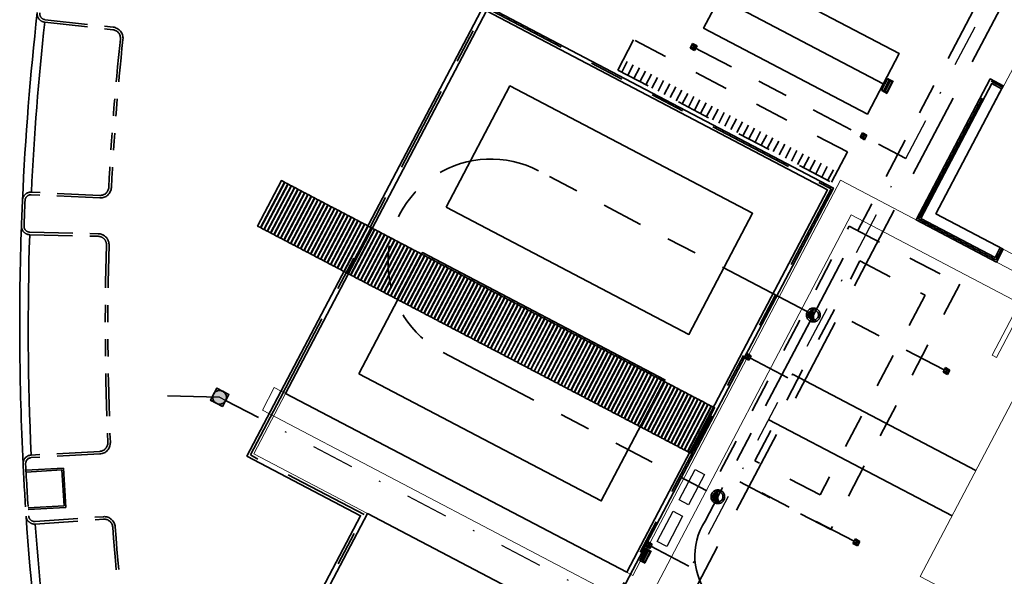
# Model space of a CAD drawing. Header units: metres. Extents: x 110548 to 110769, y 426573 to 426857.
# Tile 8 of 12: x 110634 to 110691, y 426728 to 426761. Entities that reach past the tile are written whole.
import ezdxf

# ---------------------------------------------------------------- set-up
doc = ezdxf.new("R2010")
doc.units = ezdxf.units.M
for name, pattern in [('RI-DRAINAGE', [19.2, 6, -1.8, 1.8, -1.8, 2.4, -1.8, 1.8, -1.8]), ('RI-HWA', [7.4, 5, -2.4]), ('RI-UITLEGGER', [7.9, 2.5, -1.8, 1.8, -1.8]), ('RI-VWA_HUISAANSLUITING', [6.1, 2.5, -1.8, 0, -1.8]), ('RI-VWA_PVC', [11, 5, -3, 0, -3]), ('VH-OPSLUITBAND_100X200', [16, 8, -2, 4, -2]), ('VH-TROTTOIRBAND_130-150', [15, 5, -2, 2, -2, 2, -2]), ('XX-HIDDEN', [4, 2, -2])]:
    doc.linetypes.add(name, pattern=pattern)
for name, color, linetype, lineweight in [('B-ALG', 8, 'Continuous', 5), ('B-WE-VH-KANTOPSLUITING_ACHTERKANTBAND-G', 50, 'Continuous', 18), ('N-WE-IE-MEUBILAIR_WATERWEGMEUBILAIR_VLONDER-G', 150, 'Continuous', 35), ('N-WE-IE-MEUBILAIR_WEGMEUBILAIR-G', 7, 'Continuous', 35), ('N-WE-IE-TERREINAFSCHEIDING_KUNSTMATIG_HEKWERK_LAAG-G', 210, 'FENCELINE1', 35), ('N-WE-KL-STROOK-A', 7, 'Continuous', 18), ('N-WE-RI-DRAINAGE-G', 90, 'RI-DRAINAGE', 35), ('N-WE-RI-HWA-G', 150, 'RI-HWA', 35), ('N-WE-RI-HWA_UITLEGGER-G', 150, 'RI-UITLEGGER', 35), ('N-WE-RI-VWA_HUISAANSLUITING-G', 20, 'RI-VWA_HUISAANSLUITING', 25), ('N-WE-RI-VWA_RIOOLPUT_VALPUT-G', 20, 'Continuous', 35), ('N-WE-RI-VWA_TRANSPORTLEIDING_PVC-G', 20, 'RI-VWA_PVC', 35), ('N-WE-VH-GOOT_BSS-G', 170, 'Continuous', 35), ('N-WE-VH-KANTOPSLUITING_OPSLUITBAND_100X200-G', 150, 'VH-OPSLUITBAND_100X200', 35), ('N-WE-VH-KANTOPSLUITING_TROTTOIRBAND_130 150-G', 210, 'VH-TROTTOIRBAND_130-150', 35), ('N-WE-VH-KANTVERHARDING-G', 60, 'Continuous', 35), ('N-WE-VH-MATERIAALGRENS-G', 7, 'XX-HIDDEN', 35)]:
    doc.layers.add(name, color=color, linetype=linetype, lineweight=lineweight)
doc.linetypes.add('FENCELINE1', pattern='A,6.35,-2.54,[133,ltypeshp.shx,S=2.54,R=0,X=-2.54,Y=0],-2.54,25.4', length=36.83)

msp = doc.modelspace()

# ---------------------------------------------------------------- hatches: boundary and pattern name
at = {"layer": 'N-WE-RI-DRAINAGE-G'}
for points in [[(110679.837, 426743.579, 0.267949), (110680.108, 426743.451), (110680.06, 426744.049, 0.57735)], [(110674.259, 426732.955, 0.267949), (110674.53, 426732.826), (110674.482, 426733.424, 0.57735)]]:
    msp.add_hatch(color=256, dxfattribs=at).paths.add_polyline_path(points)
at = {"layer": 'N-WE-RI-HWA-G'}
h = msp.add_hatch(color=256, dxfattribs=at)
h.dxf.hatch_style = 1
h.paths.add_polyline_path([(110673.087, 426759.414), (110673.29, 426759.477), (110673.024, 426759.616)])
h.paths.add_polyline_path([(110672.885, 426759.351), (110673.15, 426759.211), (110673.087, 426759.414)])
h = msp.add_hatch(color=256, dxfattribs=at)
h.dxf.hatch_style = 1
h.paths.add_polyline_path([(110683.015, 426754.202), (110683.217, 426754.265), (110682.952, 426754.404)])
h.paths.add_polyline_path([(110682.812, 426754.139), (110683.078, 426753.999), (110683.015, 426754.202)])
h = msp.add_hatch(color=256, dxfattribs=at)
h.dxf.hatch_style = 1
h.paths.add_polyline_path([(110676.247, 426741.309), (110676.449, 426741.372), (110676.184, 426741.512)])
h.paths.add_polyline_path([(110676.044, 426741.246), (110676.31, 426741.107), (110676.247, 426741.309)])
h = msp.add_hatch(color=256, dxfattribs=at)
h.dxf.hatch_style = 1
h.paths.add_polyline_path([(110687.861, 426740.468), (110688.063, 426740.531), (110687.798, 426740.671)])
h.paths.add_polyline_path([(110687.658, 426740.405), (110687.924, 426740.266), (110687.861, 426740.468)])
h = msp.add_hatch(color=256, dxfattribs=at)
h.dxf.hatch_style = 1
h.paths.add_polyline_path([(110682.603, 426730.454), (110682.805, 426730.517), (110682.54, 426730.656)])
h.paths.add_polyline_path([(110682.4, 426730.391), (110682.666, 426730.251), (110682.603, 426730.454)])
h = msp.add_hatch(color=256, dxfattribs=at)
h.dxf.hatch_style = 1
h.paths.add_polyline_path([(110670.464, 426730.296), (110670.667, 426730.359), (110670.401, 426730.499)])
h.paths.add_polyline_path([(110670.262, 426730.233), (110670.528, 426730.093), (110670.464, 426730.296)])
at = {"layer": 'N-WE-RI-VWA_HUISAANSLUITING-G'}
h = msp.add_hatch(color=256, dxfattribs=at)
edge = h.paths.add_edge_path()
edge.add_arc((110645.401, 426738.937), 0.4, 0, 360)
at = {"layer": 'N-WE-RI-VWA_TRANSPORTLEIDING_PVC-G'}
h = msp.add_hatch(color=256, dxfattribs=at)
edge = h.paths.add_edge_path()
edge.add_arc((110645.401, 426738.937), 0.4, 0, 360)

# ---------------------------------------------------------------- linework, layer by layer
for p, q in [((110684.438, 426757.577), (110684.066, 426756.869)), ((110684.748, 426757.414), (110684.376, 426756.706)), ((110684.438, 426757.577), (110684.748, 426757.414)), ((110684.553, 426757.449), (110684.748, 426757.414)), ((110670.301, 426730.112), (110669.929, 426729.404)), ((110670.301, 426730.112), (110670.611, 426729.95)), ((110670.611, 426729.95), (110670.239, 426729.241)), ((110670.416, 426729.984), (110670.611, 426729.95))]:
    msp.add_line(p, q)
for points in [[(110684.438, 426757.577), (110684.503, 426757.475), (110684.187, 426756.873)], [(110684.503, 426757.475), (110684.553, 426757.449), (110684.237, 426756.847)], [(110670.301, 426730.112), (110670.366, 426730.011), (110670.05, 426729.409)], [(110670.366, 426730.011), (110670.416, 426729.984), (110670.1, 426729.382)]]:
    msp.add_lwpolyline(points)
for points in [[(110684.575, 426757.394), (110684.294, 426756.86), (110684.368, 426756.785), (110684.678, 426757.376)], [(110684.237, 426756.847), (110684.187, 426756.873), (110684.066, 426756.869), (110684.376, 426756.706)], [(110670.438, 426729.93), (110670.158, 426729.395), (110670.231, 426729.321), (110670.541, 426729.911)], [(110670.1, 426729.382), (110670.05, 426729.409), (110669.929, 426729.404), (110670.239, 426729.241)]]:
    msp.add_lwpolyline(points, close=True)
at = {"elevation": -0.026, "flags": 128}
for points in [[(110673.178, 426734.71), (110673.726, 426734.422), (110672.797, 426732.651), (110672.248, 426732.94)], [(110671.899, 426732.275), (110672.448, 426731.987), (110671.518, 426730.217), (110670.97, 426730.505)]]:
    msp.add_lwpolyline(points, close=True, dxfattribs=at)
at = {"layer": 'B-ALG'}
msp.add_lwpolyline([(110701.594, 426776.896), (110692.288, 426759.171), (110687.242, 426749.667), (110693.223, 426746.527), (110690.529, 426741.396), (110690.786, 426741.261), (110692.454, 426744.44), (110694.23, 426743.508), (110686.33, 426728.461), (110730.936, 426705.042), (110754.169, 426749.294), (110701.594, 426776.896)], close=True, dxfattribs=at)
at = {"layer": 'B-WE-VH-KANTOPSLUITING_ACHTERKANTBAND-G'}
msp.add_lwpolyline([(110649.259, 426739.17), (110647.4, 426735.628), (110654.043, 426732.14)], dxfattribs=at)
at = {"layer": 'N-WE-IE-MEUBILAIR_WATERWEGMEUBILAIR_VLONDER-G'}
for points in [[(110647.795, 426748.859), (110649.19, 426751.515), (110649.013, 426751.608), (110647.618, 426748.952)], [(110647.99, 426748.756), (110649.384, 426751.413), (110649.207, 426751.505), (110647.813, 426748.849)], [(110648.185, 426748.654), (110649.579, 426751.31), (110649.402, 426751.403), (110648.008, 426748.747)], [(110648.38, 426748.552), (110649.774, 426751.208), (110649.597, 426751.301), (110648.202, 426748.645)], [(110648.574, 426748.45), (110649.969, 426751.106), (110649.792, 426751.199), (110648.397, 426748.543)], [(110648.769, 426748.347), (110650.164, 426751.003), (110649.987, 426751.096), (110648.592, 426748.44)], [(110648.964, 426748.245), (110650.358, 426750.901), (110650.181, 426750.994), (110648.787, 426748.338)], [(110649.159, 426748.143), (110650.553, 426750.799), (110650.376, 426750.892), (110648.982, 426748.236)], [(110649.353, 426748.04), (110650.748, 426750.697), (110650.571, 426750.79), (110649.176, 426748.133)], [(110649.548, 426747.938), (110650.943, 426750.594), (110650.766, 426750.687), (110649.371, 426748.031)], [(110649.743, 426747.836), (110651.138, 426750.492), (110650.96, 426750.585), (110649.566, 426747.929)], [(110649.938, 426747.734), (110651.332, 426750.39), (110651.155, 426750.483), (110649.761, 426747.827)], [(110650.133, 426747.631), (110651.527, 426750.288), (110651.35, 426750.381), (110649.956, 426747.724)], [(110650.327, 426747.529), (110651.722, 426750.185), (110651.545, 426750.278), (110650.15, 426747.622)], [(110650.522, 426747.427), (110651.917, 426750.083), (110651.74, 426750.176), (110650.345, 426747.52)], [(110650.717, 426747.325), (110652.111, 426749.981), (110651.934, 426750.074), (110650.54, 426747.418)], [(110650.912, 426747.222), (110652.306, 426749.879), (110652.129, 426749.972), (110650.735, 426747.315)], [(110651.107, 426747.12), (110652.501, 426749.776), (110652.324, 426749.869), (110650.929, 426747.213)], [(110651.301, 426747.018), (110652.696, 426749.674), (110652.519, 426749.767), (110651.124, 426747.111)], [(110651.496, 426746.916), (110652.891, 426749.572), (110652.714, 426749.665), (110651.319, 426747.009)], [(110651.691, 426746.813), (110653.085, 426749.469), (110652.908, 426749.562), (110651.514, 426746.906)], [(110651.886, 426746.711), (110653.28, 426749.367), (110653.103, 426749.46), (110651.709, 426746.804)], [(110652.08, 426746.609), (110653.475, 426749.265), (110653.298, 426749.358), (110651.903, 426746.702)], [(110652.275, 426746.507), (110653.67, 426749.163), (110653.493, 426749.256), (110652.098, 426746.599)], [(110652.47, 426746.404), (110653.865, 426749.06), (110653.687, 426749.153), (110652.293, 426746.497)], [(110652.665, 426746.302), (110654.059, 426748.958), (110653.882, 426749.051), (110652.488, 426746.395)], [(110652.86, 426746.2), (110654.254, 426748.856), (110654.077, 426748.949), (110652.683, 426746.293)], [(110653.054, 426746.097), (110654.449, 426748.754), (110654.272, 426748.847), (110652.877, 426746.19)], [(110653.249, 426745.995), (110654.644, 426748.651), (110654.467, 426748.744), (110653.072, 426746.088)], [(110653.444, 426745.893), (110654.838, 426748.549), (110654.661, 426748.642), (110653.267, 426745.986)], [(110653.639, 426745.791), (110655.033, 426748.447), (110654.856, 426748.54), (110653.462, 426745.884)], [(110653.834, 426745.688), (110655.228, 426748.345), (110655.051, 426748.438), (110653.656, 426745.781)], [(110654.028, 426745.586), (110655.423, 426748.242), (110655.246, 426748.335), (110653.851, 426745.679)], [(110654.223, 426745.484), (110655.618, 426748.14), (110655.441, 426748.233), (110654.046, 426745.577)], [(110654.418, 426745.382), (110655.812, 426748.038), (110655.635, 426748.131), (110654.241, 426745.475)], [(110654.613, 426745.279), (110656.007, 426747.936), (110655.83, 426748.028), (110654.436, 426745.372)], [(110654.807, 426745.177), (110656.202, 426747.833), (110656.025, 426747.926), (110654.63, 426745.27)], [(110655.002, 426745.075), (110656.397, 426747.731), (110656.22, 426747.824), (110654.825, 426745.168)], [(110655.197, 426744.973), (110656.592, 426747.629), (110656.414, 426747.722), (110655.02, 426745.065)], [(110655.392, 426744.87), (110656.786, 426747.526), (110656.609, 426747.619), (110655.215, 426744.963)], [(110655.587, 426744.768), (110656.981, 426747.424), (110656.804, 426747.517), (110655.41, 426744.861)], [(110655.781, 426744.666), (110657.176, 426747.322), (110656.999, 426747.415), (110655.604, 426744.759)], [(110655.976, 426744.563), (110657.371, 426747.22), (110657.194, 426747.313), (110655.799, 426744.656)], [(110656.171, 426744.461), (110657.566, 426747.117), (110657.388, 426747.21), (110655.994, 426744.554)], [(110656.366, 426744.359), (110657.76, 426747.015), (110657.583, 426747.108), (110656.189, 426744.452)], [(110656.561, 426744.257), (110657.955, 426746.913), (110657.778, 426747.006), (110656.383, 426744.35)], [(110656.755, 426744.154), (110658.15, 426746.811), (110657.973, 426746.904), (110656.578, 426744.247)], [(110656.95, 426744.052), (110658.345, 426746.708), (110658.168, 426746.801), (110656.773, 426744.145)], [(110657.145, 426743.95), (110658.539, 426746.606), (110658.362, 426746.699), (110656.968, 426744.043)], [(110657.34, 426743.848), (110658.734, 426746.504), (110658.557, 426746.597), (110657.163, 426743.941)], [(110657.534, 426743.745), (110658.929, 426746.402), (110658.752, 426746.494), (110657.357, 426743.838)], [(110657.729, 426743.643), (110659.124, 426746.299), (110658.947, 426746.392), (110657.552, 426743.736)], [(110657.924, 426743.541), (110659.319, 426746.197), (110659.142, 426746.29), (110657.747, 426743.634)], [(110658.119, 426743.439), (110659.513, 426746.095), (110659.336, 426746.188), (110657.942, 426743.532)], [(110658.314, 426743.336), (110659.708, 426745.992), (110659.531, 426746.085), (110658.137, 426743.429)], [(110658.508, 426743.234), (110659.903, 426745.89), (110659.726, 426745.983), (110658.331, 426743.327)], [(110658.703, 426743.132), (110660.098, 426745.788), (110659.921, 426745.881), (110658.526, 426743.225)], [(110658.898, 426743.029), (110660.293, 426745.686), (110660.115, 426745.779), (110658.721, 426743.122)], [(110659.093, 426742.927), (110660.487, 426745.583), (110660.31, 426745.676), (110658.916, 426743.02)], [(110659.288, 426742.825), (110660.682, 426745.481), (110660.505, 426745.574), (110659.11, 426742.918)], [(110659.482, 426742.723), (110660.877, 426745.379), (110660.7, 426745.472), (110659.305, 426742.816)], [(110659.677, 426742.62), (110661.072, 426745.277), (110660.895, 426745.37), (110659.5, 426742.713)], [(110659.872, 426742.518), (110661.266, 426745.174), (110661.089, 426745.267), (110659.695, 426742.611)], [(110660.067, 426742.416), (110661.461, 426745.072), (110661.284, 426745.165), (110659.89, 426742.509)], [(110660.261, 426742.314), (110661.656, 426744.97), (110661.479, 426745.063), (110660.084, 426742.407)], [(110660.456, 426742.211), (110661.851, 426744.868), (110661.674, 426744.961), (110660.279, 426742.304)], [(110660.651, 426742.109), (110662.046, 426744.765), (110661.869, 426744.858), (110660.474, 426742.202)], [(110660.846, 426742.007), (110662.24, 426744.663), (110662.063, 426744.756), (110660.669, 426742.1)], [(110661.041, 426741.905), (110662.435, 426744.561), (110662.258, 426744.654), (110660.864, 426741.998)], [(110661.235, 426741.802), (110662.63, 426744.458), (110662.453, 426744.551), (110661.058, 426741.895)], [(110661.43, 426741.7), (110662.825, 426744.356), (110662.648, 426744.449), (110661.253, 426741.793)], [(110661.625, 426741.598), (110663.02, 426744.254), (110662.842, 426744.347), (110661.448, 426741.691)], [(110661.82, 426741.496), (110663.214, 426744.152), (110663.037, 426744.245), (110661.643, 426741.588)], [(110662.015, 426741.393), (110663.409, 426744.049), (110663.232, 426744.142), (110661.837, 426741.486)], [(110662.209, 426741.291), (110663.604, 426743.947), (110663.427, 426744.04), (110662.032, 426741.384)], [(110662.404, 426741.189), (110663.799, 426743.845), (110663.622, 426743.938), (110662.227, 426741.282)], [(110662.599, 426741.086), (110663.993, 426743.743), (110663.816, 426743.836), (110662.422, 426741.179)], [(110662.794, 426740.984), (110664.188, 426743.64), (110664.011, 426743.733), (110662.617, 426741.077)], [(110662.989, 426740.882), (110664.383, 426743.538), (110664.206, 426743.631), (110662.811, 426740.975)], [(110663.183, 426740.78), (110664.578, 426743.436), (110664.401, 426743.529), (110663.006, 426740.873)], [(110663.378, 426740.677), (110664.773, 426743.334), (110664.596, 426743.427), (110663.201, 426740.77)], [(110663.573, 426740.575), (110664.967, 426743.231), (110664.79, 426743.324), (110663.396, 426740.668)], [(110663.768, 426740.473), (110665.162, 426743.129), (110664.985, 426743.222), (110663.591, 426740.566)], [(110663.962, 426740.371), (110665.357, 426743.027), (110665.18, 426743.12), (110663.785, 426740.464)], [(110664.157, 426740.268), (110665.552, 426742.925), (110665.375, 426743.017), (110663.98, 426740.361)], [(110664.352, 426740.166), (110665.747, 426742.822), (110665.569, 426742.915), (110664.175, 426740.259)], [(110664.547, 426740.064), (110665.941, 426742.72), (110665.764, 426742.813), (110664.37, 426740.157)], [(110664.742, 426739.962), (110666.136, 426742.618), (110665.959, 426742.711), (110664.565, 426740.054)], [(110664.936, 426739.859), (110666.331, 426742.515), (110666.154, 426742.608), (110664.759, 426739.952)], [(110665.131, 426739.757), (110666.526, 426742.413), (110666.349, 426742.506), (110664.954, 426739.85)], [(110665.326, 426739.655), (110666.72, 426742.311), (110666.543, 426742.404), (110665.149, 426739.748)], [(110665.521, 426739.552), (110666.915, 426742.209), (110666.738, 426742.302), (110665.344, 426739.645)], [(110665.716, 426739.45), (110667.11, 426742.106), (110666.933, 426742.199), (110665.538, 426739.543)], [(110665.91, 426739.348), (110667.305, 426742.004), (110667.128, 426742.097), (110665.733, 426739.441)], [(110666.105, 426739.246), (110667.5, 426741.902), (110667.323, 426741.995), (110665.928, 426739.339)], [(110666.3, 426739.143), (110667.694, 426741.8), (110667.517, 426741.893), (110666.123, 426739.236)], [(110666.495, 426739.041), (110667.889, 426741.697), (110667.712, 426741.79), (110666.318, 426739.134)], [(110666.689, 426738.939), (110668.084, 426741.595), (110667.907, 426741.688), (110666.512, 426739.032)], [(110666.884, 426738.837), (110668.279, 426741.493), (110668.102, 426741.586), (110666.707, 426738.93)], [(110667.079, 426738.734), (110668.474, 426741.391), (110668.296, 426741.483), (110666.902, 426738.827)], [(110667.274, 426738.632), (110668.668, 426741.288), (110668.491, 426741.381), (110667.097, 426738.725)], [(110667.469, 426738.53), (110668.863, 426741.186), (110668.686, 426741.279), (110667.292, 426738.623)], [(110667.663, 426738.428), (110669.058, 426741.084), (110668.881, 426741.177), (110667.486, 426738.521)], [(110667.858, 426738.325), (110669.253, 426740.981), (110669.076, 426741.074), (110667.681, 426738.418)], [(110668.053, 426738.223), (110669.447, 426740.879), (110669.27, 426740.972), (110667.876, 426738.316)], [(110668.248, 426738.121), (110669.642, 426740.777), (110669.465, 426740.87), (110668.071, 426738.214)], [(110668.443, 426738.018), (110669.837, 426740.675), (110669.66, 426740.768), (110668.265, 426738.111)], [(110668.637, 426737.916), (110670.032, 426740.572), (110669.855, 426740.665), (110668.46, 426738.009)], [(110668.832, 426737.814), (110670.227, 426740.47), (110670.05, 426740.563), (110668.655, 426737.907)], [(110669.027, 426737.712), (110670.421, 426740.368), (110670.244, 426740.461), (110668.85, 426737.805)], [(110669.222, 426737.609), (110670.616, 426740.266), (110670.439, 426740.359), (110669.045, 426737.702)], [(110669.416, 426737.507), (110670.811, 426740.163), (110670.634, 426740.256), (110669.239, 426737.6)], [(110669.611, 426737.405), (110671.006, 426740.061), (110670.829, 426740.154), (110669.434, 426737.498)], [(110669.806, 426737.303), (110671.201, 426739.959), (110671.023, 426740.052), (110669.629, 426737.396)], [(110670.001, 426737.2), (110671.395, 426739.857), (110671.218, 426739.95), (110669.824, 426737.293)], [(110670.196, 426737.098), (110671.59, 426739.754), (110671.413, 426739.847), (110670.019, 426737.191)], [(110670.39, 426736.996), (110671.785, 426739.652), (110671.608, 426739.745), (110670.213, 426737.089)], [(110670.585, 426736.894), (110671.98, 426739.55), (110671.803, 426739.643), (110670.408, 426736.987)], [(110670.78, 426736.791), (110672.174, 426739.447), (110671.997, 426739.54), (110670.603, 426736.884)], [(110670.975, 426736.689), (110672.369, 426739.345), (110672.192, 426739.438), (110670.798, 426736.782)], [(110671.17, 426736.587), (110672.564, 426739.243), (110672.387, 426739.336), (110670.992, 426736.68)], [(110671.364, 426736.485), (110672.759, 426739.141), (110672.582, 426739.234), (110671.187, 426736.577)], [(110671.559, 426736.382), (110672.954, 426739.038), (110672.777, 426739.131), (110671.382, 426736.475)], [(110671.754, 426736.28), (110673.148, 426738.936), (110672.971, 426739.029), (110671.577, 426736.373)], [(110671.949, 426736.178), (110673.343, 426738.834), (110673.166, 426738.927), (110671.772, 426736.271)], [(110672.143, 426736.075), (110673.538, 426738.732), (110673.361, 426738.825), (110671.966, 426736.168)], [(110672.338, 426735.973), (110673.733, 426738.629), (110673.556, 426738.722), (110672.161, 426736.066)], [(110672.533, 426735.871), (110673.928, 426738.527), (110673.75, 426738.62), (110672.356, 426735.964)], [(110672.728, 426735.769), (110674.122, 426738.425), (110673.945, 426738.518), (110672.551, 426735.862)], [(110672.923, 426735.666), (110674.317, 426738.323), (110674.14, 426738.416), (110672.746, 426735.759)]]:
    msp.add_lwpolyline(points, close=True, dxfattribs=at)
at = {"layer": 'N-WE-IE-MEUBILAIR_WEGMEUBILAIR-G'}
for p, q in [((110668.888, 426757.948), (110669.213, 426758.568)), ((110669.242, 426757.762), (110669.567, 426758.382)), ((110669.596, 426757.576), (110669.921, 426758.196)), ((110669.95, 426757.39), (110670.275, 426758.01)), ((110670.304, 426757.204), (110670.63, 426757.824)), ((110670.658, 426757.018), (110670.984, 426757.638)), ((110671.013, 426756.832), (110671.338, 426757.452)), ((110671.367, 426756.646), (110671.692, 426757.266)), ((110671.721, 426756.46), (110672.046, 426757.08)), ((110672.075, 426756.275), (110672.4, 426756.894)), ((110672.429, 426756.089), (110672.755, 426756.708)), ((110672.783, 426755.903), (110673.109, 426756.522)), ((110673.137, 426755.717), (110673.463, 426756.336)), ((110673.492, 426755.531), (110673.817, 426756.151)), ((110673.846, 426755.345), (110674.171, 426755.965)), ((110674.2, 426755.159), (110674.525, 426755.779)), ((110674.554, 426754.973), (110674.879, 426755.593)), ((110674.908, 426754.787), (110675.234, 426755.407)), ((110675.262, 426754.601), (110675.588, 426755.221)), ((110675.617, 426754.415), (110675.942, 426755.035)), ((110675.971, 426754.229), (110676.296, 426754.849)), ((110676.325, 426754.043), (110676.65, 426754.663)), ((110676.679, 426753.857), (110677.004, 426754.477)), ((110677.033, 426753.671), (110677.359, 426754.291)), ((110677.387, 426753.485), (110677.713, 426754.105)), ((110677.742, 426753.3), (110678.067, 426753.919)), ((110678.096, 426753.114), (110678.421, 426753.733)), ((110678.45, 426752.928), (110678.775, 426753.547)), ((110678.804, 426752.742), (110679.129, 426753.361)), ((110679.158, 426752.556), (110679.484, 426753.176)), ((110679.512, 426752.37), (110679.838, 426752.99)), ((110679.866, 426752.184), (110680.192, 426752.804)), ((110680.221, 426751.998), (110680.546, 426752.618)), ((110680.575, 426751.812), (110680.9, 426752.432)), ((110680.929, 426751.626), (110681.254, 426752.246))]:
    msp.add_line(p, q, dxfattribs=at)
at = {"layer": 'N-WE-IE-TERREINAFSCHEIDING_KUNSTMATIG_HEKWERK_LAAG-G', "ltscale": 2}
for points in [[(110684.172, 426757.265), (110675.896, 426761.61), (110674.598, 426762.291), (110673.668, 426760.52), (110683.242, 426755.494), (110685.101, 426759.036), (110676.825, 426763.381), (110675.896, 426761.61), (110674.598, 426762.291)], [(110691, 426747.694), (110690.698, 426747.118), (110686.364, 426749.394), (110690.506, 426757.282), (110691.081, 426756.98)]]:
    msp.add_lwpolyline(points, dxfattribs=at)
at = {"layer": 'N-WE-IE-TERREINAFSCHEIDING_KUNSTMATIG_HEKWERK_LAAG-G', "ltscale": 8}
msp.add_lwpolyline([(110641.987, 426709.821), (110653.638, 426732.014), (110646.995, 426735.502), (110660.847, 426761.887), (110681.255, 426751.172), (110668.937, 426727.709), (110668.007, 426725.939), (110667.659, 426725.275), (110674.302, 426721.787), (110662.333, 426698.988), (110641.925, 426709.702, 0.014378)], format="xyb", close=True, dxfattribs=at)
at = {"layer": 'N-WE-KL-STROOK-A'}
msp.add_lwpolyline([(110692.129, 426744.447), (110692.827, 426745.775), (110681.667, 426751.634), (110669.535, 426728.525), (110648.595, 426739.519), (110647.898, 426738.19), (110670.166, 426726.5), (110682.298, 426749.608), (110692.13, 426744.446)], dxfattribs=at)
at = {"layer": 'N-WE-RI-DRAINAGE-G'}
for p, q in [((110680.06, 426744.049), (110680.108, 426743.451)), ((110674.482, 426733.424), (110674.53, 426732.826))]:
    msp.add_line(p, q, dxfattribs=at)
for points in [[(110702.746, 426785.33), (110702.4, 426785.15), (110702.591, 426785.046), (110702.777, 426784.945), (110702.746, 426785.33), (110699.674, 426781.063), (110680.084, 426743.75), (110674.506, 426733.125), (110673.758, 426731.701, 0.327266), (110674.046, 426727.233, -0.21493), (110674.595, 426721.363), (110671.398, 426715.274), (110657.077, 426722.792, 1), (110651.499, 426712.168), (110665.82, 426704.649), (110671.398, 426715.274)], [(110680.084, 426743.75), (110664.03, 426752.178, 1), (110658.452, 426741.553), (110674.506, 426733.125)]]:
    msp.add_lwpolyline(points, format="xyb", dxfattribs=at)
for centre, radius in [((110680.084, 426743.75), 0.4), ((110680.084, 426743.75), 0.3), ((110674.506, 426733.125), 0.4), ((110674.506, 426733.125), 0.3)]:
    msp.add_circle(centre, radius, dxfattribs=at)
at = {"layer": 'N-WE-RI-HWA-G'}
for p, q in [((110672.164, 426725.79), (110700.44, 426779.647)), ((110672.885, 426759.351), (110673.29, 426759.477)), ((110673.15, 426759.211), (110673.024, 426759.616)), ((110682.812, 426754.139), (110683.217, 426754.265)), ((110683.078, 426753.999), (110682.952, 426754.404)), ((110676.044, 426741.246), (110676.449, 426741.372)), ((110676.31, 426741.107), (110676.184, 426741.512)), ((110687.658, 426740.405), (110688.063, 426740.531)), ((110687.924, 426740.266), (110687.798, 426740.671)), ((110682.666, 426730.251), (110682.54, 426730.656)), ((110670.262, 426730.233), (110670.667, 426730.359)), ((110670.528, 426730.093), (110670.401, 426730.499)), ((110682.4, 426730.391), (110682.805, 426730.517))]:
    msp.add_line(p, q, dxfattribs=at)
at = {"layer": 'N-WE-RI-HWA-G', "flags": 128}
for points in [[(110672.885, 426759.351), (110673.15, 426759.211), (110673.29, 426759.477), (110673.024, 426759.616)], [(110682.812, 426754.139), (110683.078, 426753.999), (110683.217, 426754.265), (110682.952, 426754.404)], [(110676.044, 426741.246), (110676.31, 426741.107), (110676.449, 426741.372), (110676.184, 426741.512)], [(110687.658, 426740.405), (110687.924, 426740.266), (110688.063, 426740.531), (110687.798, 426740.671)], [(110682.4, 426730.391), (110682.666, 426730.251), (110682.805, 426730.517), (110682.54, 426730.656)], [(110670.262, 426730.233), (110670.528, 426730.093), (110670.667, 426730.359), (110670.401, 426730.499)]]:
    msp.add_lwpolyline(points, close=True, dxfattribs=at)
at = {"layer": 'N-WE-RI-HWA_UITLEGGER-G'}
for p, q in [((110673.087, 426759.414), (110686.202, 426752.528)), ((110687.728, 426740.538), (110681.597, 426743.756)), ((110676.379, 426741.239), (110679.434, 426739.636)), ((110682.47, 426730.523), (110676.339, 426733.742)), ((110670.597, 426730.226), (110673.652, 426728.623))]:
    msp.add_line(p, q, dxfattribs=at)
at = {"layer": 'N-WE-RI-VWA_HUISAANSLUITING-G'}
msp.add_lwpolyline([(110645.401, 426738.937), (110671.084, 426725.453), (110699.149, 426778.909)], dxfattribs=at)
at = {"layer": 'N-WE-RI-VWA_HUISAANSLUITING-G', "flags": 128}
for points in [[(110645.233, 426739.477), (110645.941, 426739.105), (110645.569, 426738.397), (110644.861, 426738.768)], [(110645.569, 426738.397), (110645.941, 426739.105), (110645.233, 426739.477), (110644.861, 426738.768)]]:
    msp.add_lwpolyline(points, close=True, dxfattribs=at)
at = {"layer": 'N-WE-RI-VWA_HUISAANSLUITING-G'}
msp.add_circle((110645.401, 426738.937), 0.4, dxfattribs=at)
at = {"layer": 'N-WE-RI-VWA_RIOOLPUT_VALPUT-G'}
for p, q in [((110689.584, 426734.658), (110678.87, 426740.283)), ((110688.189, 426732.002), (110677.476, 426737.627))]:
    msp.add_line(p, q, dxfattribs=at)
at = {"layer": 'N-WE-RI-VWA_TRANSPORTLEIDING_PVC-G'}
for p, q in [((110642.355, 426739.027), (110645.401, 426738.937)), ((110645.755, 426738.751), (110647.666, 426737.748))]:
    msp.add_line(p, q, dxfattribs=at)
at = {"layer": 'N-WE-RI-VWA_TRANSPORTLEIDING_PVC-G', "flags": 128}
for points in [[(110645.233, 426739.477), (110645.941, 426739.105), (110645.569, 426738.397), (110644.861, 426738.768)], [(110645.569, 426738.397), (110645.941, 426739.105), (110645.233, 426739.477), (110644.861, 426738.768)]]:
    msp.add_lwpolyline(points, close=True, dxfattribs=at)
at = {"layer": 'N-WE-RI-VWA_TRANSPORTLEIDING_PVC-G'}
msp.add_circle((110645.401, 426738.937), 0.4, dxfattribs=at)
at = {"layer": 'N-WE-VH-GOOT_BSS-G'}
for centre, radius, start, end in [((110794.167, 426743.393), 160.435, 173.5459, 177.47749), ((110794.988, 426743.38), 160.755, 173.75506, 177.30749), ((110798.674, 426743.106), 164.95, 177.96585, 182.80449), ((110798.674, 426743.106), 164.45, 178.14005, 182.63028), ((110798.674, 426743.106), 164.95, 183.8635, 187.94922), ((110798.674, 426743.106), 164.45, 184.03771, 187.94945)]:
    msp.add_arc(centre, radius, start, end, dxfattribs=at)
at = {"layer": 'N-WE-VH-KANTOPSLUITING_OPSLUITBAND_100X200-G'}
for p, q in [((110634.089, 426734.67), (110636.285, 426734.798)), ((110634.095, 426734.57), (110636.191, 426734.693)), ((110636.191, 426734.693), (110636.313, 426732.596)), ((110636.285, 426734.798), (110636.419, 426732.502)), ((110636.313, 426732.596), (110634.217, 426732.474)), ((110636.419, 426732.502), (110634.223, 426732.374))]:
    msp.add_line(p, q, dxfattribs=at)
msp.add_lwpolyline([(110691.089, 426747.647), (110690.74, 426746.983), (110686.229, 426749.352), (110690.464, 426757.417), (110691.128, 426757.069)], dxfattribs=at)
at = {"layer": 'N-WE-VH-KANTOPSLUITING_TROTTOIRBAND_130 150-G', "ltscale": 0.5}
for p, q in [((110635.19, 426760.866), (110639.164, 426760.429)), ((110635.206, 426761.015), (110639.181, 426760.578)), ((110638.4, 426750.593), (110634.403, 426750.781)), ((110638.407, 426750.743), (110634.41, 426750.931)), ((110634.319, 426748.594), (110638.309, 426748.502)), ((110634.316, 426748.444), (110638.305, 426748.352)), ((110638.396, 426735.776), (110634.393, 426735.559)), ((110638.404, 426735.626), (110634.402, 426735.41)), ((110634.622, 426731.677), (110638.612, 426731.959)), ((110634.633, 426731.527), (110638.622, 426731.81))]:
    msp.add_line(p, q, dxfattribs=at)
at = {"layer": 'N-WE-VH-KANTOPSLUITING_TROTTOIRBAND_130 150-G'}
msp.add_lwpolyline([(110649.057, 426739.107), (110660.933, 426761.729), (110681.12, 426751.13), (110667.524, 426725.233), (110674.167, 426721.745), (110662.291, 426699.123), (110642.104, 426709.721), (110653.841, 426732.077), (110647.197, 426735.565), (110649.126, 426739.24)], dxfattribs=at)
at = {"layer": 'N-WE-VH-KANTOPSLUITING_TROTTOIRBAND_130 150-G', "ltscale": 0.5}
for centre, radius, start, end in [((110635.245, 426761.363), 0.5, 172.64807, 263.71706), ((110635.245, 426761.363), 0.35, 172.67716, 263.71706), ((110639.109, 426759.932), 0.65, 353.93879, 83.71706), ((110639.109, 426759.932), 0.5, 353.93879, 83.71706), ((110794.988, 426743.38), 156.255, 173.93879, 177.12474), ((110794.988, 426743.38), 156.105, 173.93879, 177.12474), ((110634.387, 426750.432), 0.5, 87.30749, 177.44688), ((110634.387, 426750.432), 0.35, 87.30749, 177.44688), ((110638.431, 426751.243), 0.65, 267.30749, 357.12474), ((110638.431, 426751.243), 0.5, 267.30749, 357.12474), ((110798.674, 426743.106), 164.95, 177.44688, 177.96249), ((110798.674, 426743.106), 164.8, 177.44688, 177.96249), ((110634.327, 426748.943), 0.5, 177.96585, 268.68359), ((110798.674, 426743.106), 164.95, 177.96249, 177.96585), ((110798.674, 426743.106), 164.8, 177.96249, 177.96585), ((110634.327, 426748.943), 0.35, 177.96585, 268.68359), ((110638.294, 426747.852), 0.65, 358.30507, 88.68359), ((110638.294, 426747.852), 0.5, 358.30507, 88.68359), ((110798.674, 426743.106), 159.95, 178.30507, 182.43999), ((110798.674, 426743.106), 159.8, 178.30507, 182.43999), ((110638.369, 426736.275), 0.5, 273.10132, 2.43999), ((110638.369, 426736.275), 0.65, 273.10132, 2.43999), ((110634.421, 426735.06), 0.5, 93.10132, 182.80449), ((110634.421, 426735.06), 0.35, 93.10132, 182.80449), ((110798.674, 426743.106), 164.95, 182.80449, 183.8635), ((110798.674, 426743.106), 164.8, 182.80449, 183.8635), ((110634.597, 426732.026), 0.5, 183.8635, 274.05513), ((110634.597, 426732.026), 0.35, 183.8635, 274.05513), ((110638.658, 426731.311), 0.65, 4.21582, 94.05513), ((110638.658, 426731.311), 0.5, 4.21582, 94.05513), ((110798.674, 426743.106), 159.95, 184.21582, 187.94921), ((110798.674, 426743.106), 159.8, 184.21582, 187.94925)]:
    msp.add_arc(centre, radius, start, end, dxfattribs=at)
at = {"layer": 'N-WE-VH-KANTVERHARDING-G'}
for points in [[(110669.181, 426728.711), (110649.259, 426739.17), (110660.997, 426761.526), (110680.918, 426751.067)], [(110658.645, 426750.055), (110672.811, 426742.617), (110676.53, 426749.7), (110662.363, 426757.138)], [(110691.177, 426747.601), (110690.782, 426746.848), (110686.094, 426749.31), (110690.422, 426757.552), (110691.174, 426757.157), (110687.242, 426749.667)], [(110653.531, 426740.315), (110667.698, 426732.878), (110671.416, 426739.961), (110657.25, 426747.399)], [(110654.043, 426732.14), (110642.306, 426709.784), (110662.227, 426699.325), (110673.965, 426721.681)]]:
    msp.add_lwpolyline(points, close=True, dxfattribs=at)
at = {"layer": 'N-WE-VH-MATERIAALGRENS-G'}
for points in [[(110681.15, 426751.51), (110682.08, 426753.281), (110669.587, 426759.84), (110668.657, 426758.069)], [(110682.173, 426748.94), (110688.636, 426745.547), (110681.106, 426731.203), (110674.642, 426734.597)], [(110682.804, 426746.915), (110686.611, 426744.916), (110680.475, 426733.229), (110676.668, 426735.227)]]:
    msp.add_lwpolyline(points, close=True, dxfattribs=at)

doc.saveas('drawing.dxf')
